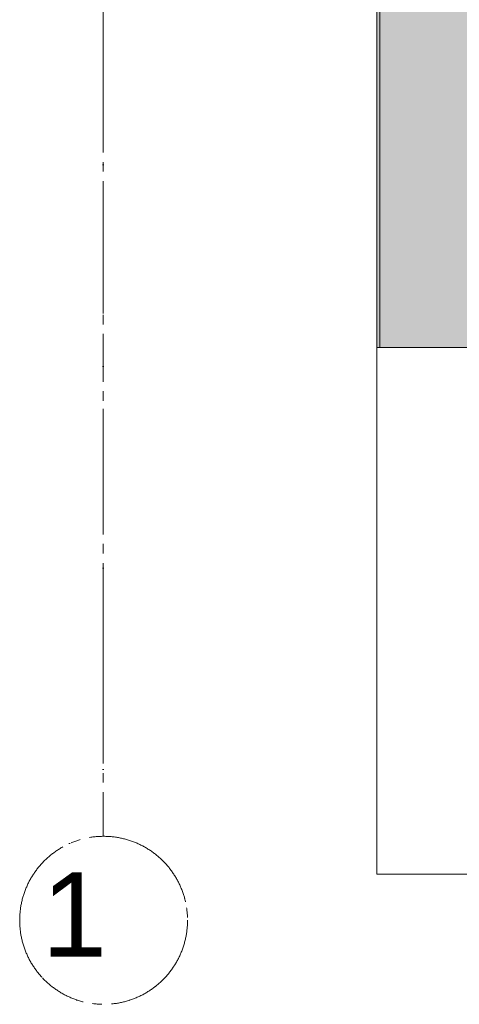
# Model space of a CAD drawing. Header units: millimetres. Extents: x -469965 to -394737, y -22321 to 14469.
# Tile 36 of 256: x -437254 to -435790, y -22321 to -19046. Entities that reach past the tile are written whole.
import ezdxf

# ---------------------------------------------------------------- set-up
doc = ezdxf.new("R2010")
doc.units = ezdxf.units.MM
doc.header["$MEASUREMENT"] = 0
doc.linetypes.add('CENTER', pattern=[254, 158.75, -31.75, 31.75, -31.75])
doc.linetypes.add('Dot & Dashed', pattern=[670.277762, 352.777767, -176.388884, 0, -141.111112])
for name, color, linetype, lineweight in [('A-06-TELJED_Pen_No__253', 7, 'Continuous', 13), ('New_A-WALL.IFC Model_Pen_No__1', 7, 'Continuous', 13), ('New_C-TOPO.IFC Model_Pen_No__1', 7, 'Continuous', 13), ('New_SEINAD_Pen_No__7', 7, 'Continuous', 15)]:
    doc.layers.add(name, color=color, linetype=linetype, lineweight=lineweight)
doc.layers.add('New_A-WALL.IFC Model', color=7, linetype='Continuous')
doc.layers.add('New_C-TOPO.IFC Model', color=7, linetype='Continuous')
doc.layers.add('New_A-WALL.IFC Model_Pen_No__160', color=7, linetype='Continuous', lineweight=0, true_color=0xe8e8e8)
doc.styles.add('GENERATED_STYLE_2', font='arial.ttf')

# ---------------------------------------------------------------- blocks, each defined once
blk = doc.blocks.new('Morph_11')
at = {"layer": 'New_C-TOPO.IFC Model_Pen_No__1', "color": 7, "linetype": 'Continuous', "lineweight": 13, "flags": 128}
for points in [[(-436064.8, -20135.9), (-435674.8, -20135.9)], [(-436064.8, -21887.9), (-436064.8, -20135.9)], [(-431184.8, -21887.5), (-432475.1, -21887.6), (-436064.8, -21887.9)]]:
    blk.add_lwpolyline(points, dxfattribs=at)
blk = doc.blocks.new('Wall_63', base_point=(-435869.8, -18657.6))
at = {"layer": 'New_A-WALL.IFC Model_Pen_No__160', "linetype": 'Continuous', "lineweight": 0, "true_color": 0x747474}
for points in [[(-436064.8, -18887.6), (-436064.8, -20135.9), (-436054.8, -20135.9), (-436054.8, -18887.6)], [(-436054.8, -18887.6), (-436054.8, -20135.9), (-435684.8, -20135.9), (-435684.8, -18887.6)], [(-435684.8, -18887.6), (-435684.8, -20135.9), (-435674.8, -20135.9), (-435674.8, -18887.6)]]:
    blk.add_hatch(color=8, dxfattribs=at).paths.add_polyline_path(points)
at = {"layer": 'New_A-WALL.IFC Model_Pen_No__1', "color": 7, "linetype": 'Continuous', "lineweight": 13}
for p, q in [((-436054.8, -18887.6), (-436054.8, -20135.9)), ((-435684.8, -18887.6), (-435684.8, -20135.9))]:
    blk.add_line(p, q, dxfattribs=at)
at = {"layer": 'New_A-WALL.IFC Model_Pen_No__1', "color": 7, "linetype": 'Continuous', "lineweight": 13, "flags": 128}
for points in [[(-436064.8, -18887.6), (-436064.8, -20135.9)], [(-435674.8, -20135.9), (-435674.8, -18887.6)], [(-436064.8, -20135.9), (-435674.8, -20135.9)]]:
    blk.add_lwpolyline(points, dxfattribs=at)

msp = doc.modelspace()

# ---------------------------------------------------------------- linework, layer by layer
at = {"layer": 'A-06-TELJED_Pen_No__253', "color": 7, "linetype": 'Dot & Dashed', "lineweight": 13}
msp.add_line((-436976.2, -3581.3), (-436976.2, -21762.1), dxfattribs=at)
at = {"layer": 'A-06-TELJED_Pen_No__253', "color": 7, "linetype": 'CENTER', "lineweight": 13}
msp.add_line((-436976.2, -3581.3), (-436976.2, -21762.1), dxfattribs=at)
at = {"layer": 'A-06-TELJED_Pen_No__253', "color": 7, "linetype": 'Dot & Dashed', "lineweight": 13}
msp.add_circle((-436974.2, -22041.5), 279.4, dxfattribs=at)
at = {"layer": 'A-06-TELJED_Pen_No__253', "color": 7, "linetype": 'CENTER', "lineweight": 13}
msp.add_circle((-436974.2, -22041.5), 279.4, dxfattribs=at)
at = {"layer": 'New_SEINAD_Pen_No__7', "color": 7, "linetype": 'Continuous', "lineweight": 15, "flags": 128}
for points in [[(-436064.8, -20135.9), (-436064.8, -18887.6)], [(-436064.8, -20135.9), (-435674.8, -20135.9)]]:
    msp.add_lwpolyline(points, dxfattribs=at)

# ---------------------------------------------------------------- block references
at = {"layer": 'New_A-WALL.IFC Model', "color": 7, "lineweight": 35}
msp.add_blockref('Wall_63', (-435869.8, -18657.6), dxfattribs=at)
at = {"layer": 'New_C-TOPO.IFC Model', "linetype": 'Continuous', "lineweight": 0}
msp.add_blockref('Morph_11', (0, 0), dxfattribs=at)

# ---------------------------------------------------------------- texts
at = {"layer": 'A-06-TELJED_Pen_No__253', "color": 7, "linetype": 'Continuous', "lineweight": 13, "insert": (-436962.5, -22021.9), "char_height": 280, "attachment_point": 6, "style": 'GENERATED_STYLE_2'}
msp.add_mtext('\\A1;{\\pqr;\\fArial Baltic|b0|i0|c186|p34;1}', dxfattribs=at)
msp.add_mtext('\\A1;{\\pqr;\\fArial Baltic|b0|i0|c186|p34;1}', dxfattribs=at)

doc.saveas('drawing.dxf')
